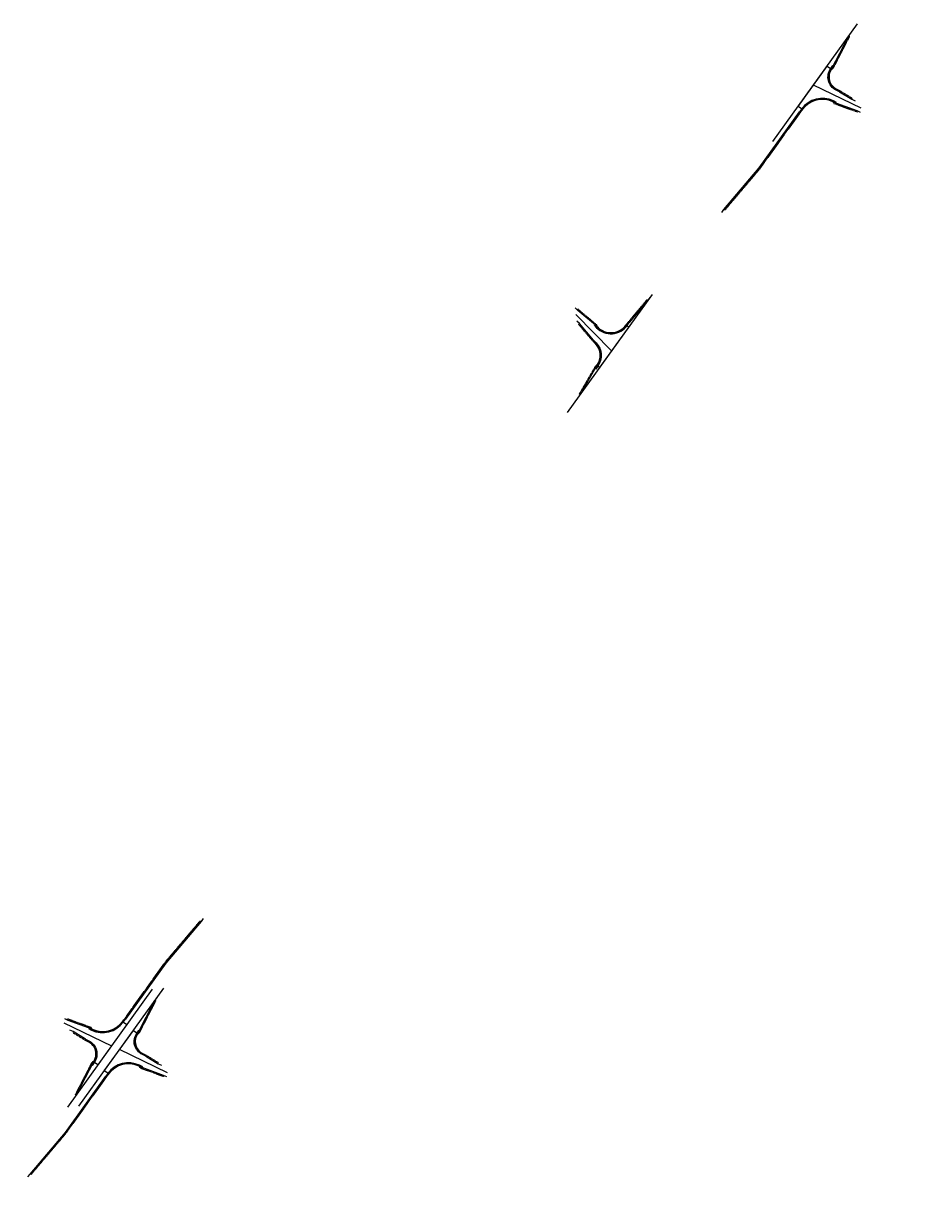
# Model space of a CAD drawing. Extents: x 298920 to 301336, y 48138 to 51399.
import ezdxf

# ---------------------------------------------------------------- set-up
doc = ezdxf.new("R2010")
doc.units = 0
doc.header["$MEASUREMENT"] = 0
doc.linetypes.add('Wisdot3', pattern=[0.1875, 0.125, -0.0625])
doc.layers.get('0').update_dxf_attribs({"lineweight": 25})
for name, color, linetype, lineweight in [('P_RDWY_14thSt_IntLayout_Alt1', 7, 'Continuous', 25), ('P_RDWY_4thAve_IntLayout_Alt1', 7, 'Continuous', 25), ('P_RDWY_C_and_G_36', 200, 'Continuous', 25), ('P_RDWY_PavtEdge', 1, 'Continuous', 25), ('P_RDWY_ShldAgg', 1, 'Wisdot3', 25), ('P_RDWY_ShldPaved', 30, 'Continuous', 25), ('P_RDWY_UpperPineDr_IntLayout_Alt1', 7, 'Continuous', 25)]:
    doc.layers.add(name, color=color, linetype=linetype, lineweight=lineweight)
doc.layers.add('ZZZ_Aname', color=7, linetype='Continuous')
doc.styles.add('CalibriLight', font='calibril.ttf')

# ---------------------------------------------------------------- blocks, each defined once
blk = doc.blocks.new('*U181')
for p, q in [((-191.4, 0), (208.6, 0)), ((25.4, -144.1), (0, 0))]:
    blk.add_line(p, q)
at = {"layer": 'P_RDWY_C_and_G_36'}
for p, q in [((-71.9, -15), (-71.9, -12)), ((65, -15), (65, -12)), ((25.6, -58.9), (28.6, -58.4)), ((-5.9, -70.4), (-2.9, -69.8))]:
    blk.add_line(p, q, dxfattribs=at)
at = {"layer": 'P_RDWY_C_and_G_36', "flags": 128}
for points in [[(-1.2, -79.7), (-2.9, -69.8, 0.36397), (-71.9, -12), (-81.9, -12)], [(27.4, -68.8), (25.6, -58.9, -0.466308), (65, -12), (75, -12)]]:
    blk.add_lwpolyline(points, format="xyb", dxfattribs=at)
at = {"layer": 'P_RDWY_C_and_G_36'}
for centre, radius, start, end in [((-71.9, -82), 68, 10, 90), ((-71.9, -82), 67, 10, 90), ((65, -52), 38, 90, 190), ((65, -52), 37, 90, 190)]:
    blk.add_arc(centre, radius, start, end, dxfattribs=at)
at = {"layer": 'P_RDWY_PavtEdge', "flags": 128}
for points in [[(-431.9, 0), (-421.9, 0), (-271.9, -12), (-81.9, -12), (-71.9, -15), (-71.9, 0), (65, 0), (65, -15), (165, 0), (175, 0)], [(28.6, -58.4), (27.4, -68.8), (30.4, -108.9), (32.1, -118.7)], [(-5.9, -70.4), (13.2, -138.1), (14.9, -147.9)]]:
    blk.add_lwpolyline(points, dxfattribs=at)
at = {"layer": 'P_RDWY_ShldAgg', "flags": 128}
for points in [[(-421.9, -3), (-271.9, -15), (-71.9, -15)], [(65, -15), (68.4, -17.5), (168.4, -2.5)], [(28.6, -58.4), (30.3, -68.3), (33.3, -108.4)], [(-5.9, -70.4), (-7.9, -74.1), (11.1, -141.8)]]:
    blk.add_lwpolyline(points, dxfattribs=at)
at = {"layer": 'P_RDWY_ShldPaved', "flags": 128}
blk.add_lwpolyline([(-421.9, -2), (-271.9, -14), (-75.2, -14)], dxfattribs=at)
blk = doc.blocks.new('*U177')
for p, q in [((-191.4, 0), (208.6, 0)), ((25.4, -144.1), (0, 0))]:
    blk.add_line(p, q)
at = {"layer": 'P_RDWY_C_and_G_36'}
for p, q in [((-71.9, -15), (-71.9, -12)), ((65, -15), (65, -12)), ((25.6, -58.9), (28.6, -58.4)), ((-5.9, -70.4), (-2.9, -69.8))]:
    blk.add_line(p, q, dxfattribs=at)
at = {"layer": 'P_RDWY_C_and_G_36', "flags": 128}
for points in [[(-1.2, -79.7), (-2.9, -69.8, 0.36397), (-71.9, -12), (-81.9, -12)], [(27.4, -68.8), (25.6, -58.9, -0.466308), (65, -12), (75, -12)]]:
    blk.add_lwpolyline(points, format="xyb", dxfattribs=at)
at = {"layer": 'P_RDWY_C_and_G_36'}
for centre, radius, start, end in [((-71.9, -82), 68, 10, 90), ((-71.9, -82), 67, 10, 90), ((65, -52), 38, 90, 190), ((65, -52), 37, 90, 190)]:
    blk.add_arc(centre, radius, start, end, dxfattribs=at)
at = {"layer": 'P_RDWY_PavtEdge', "flags": 128}
for points in [[(-431.9, 0), (-421.9, 0), (-271.9, -12), (-81.9, -12), (-71.9, -15), (-71.9, 0), (65, 0), (65, -15), (165, 0), (175, 0)], [(28.6, -58.4), (27.4, -68.8), (30.4, -108.9), (32.1, -118.7)], [(-5.9, -70.4), (13.2, -138.1), (14.9, -147.9)]]:
    blk.add_lwpolyline(points, dxfattribs=at)
at = {"layer": 'P_RDWY_ShldAgg', "flags": 128}
for points in [[(-421.9, -3), (-271.9, -15), (-71.9, -15)], [(65, -15), (68.4, -17.5), (168.4, -2.5)], [(28.6, -58.4), (30.3, -68.3), (33.3, -108.4)], [(-5.9, -70.4), (-7.9, -74.1), (11.1, -141.8)]]:
    blk.add_lwpolyline(points, dxfattribs=at)
at = {"layer": 'P_RDWY_ShldPaved', "flags": 128}
blk.add_lwpolyline([(-421.9, -2), (-271.9, -14), (-75.2, -14)], dxfattribs=at)
blk = doc.blocks.new('*U179')
for p, q in [((-191.4, 0), (208.6, 0)), ((-24.4, -138.2), (0, 0))]:
    blk.add_line(p, q)
at = {"layer": 'P_RDWY_C_and_G_36'}
for p, q in [((-81.8, -9), (-81.8, -6)), ((56.1, -9), (56.1, -6)), ((9.8, -47.8), (6.9, -47.3)), ((-30.6, -70), (-27.7, -70.6))]:
    blk.add_line(p, q, dxfattribs=at)
at = {"layer": 'P_RDWY_C_and_G_36', "flags": 128}
for points in [[(-29.4, -80.4), (-27.7, -70.6, 0.466308), (-81.8, -6), (-91.8, -6)], [(5.2, -57.2), (6.9, -47.3, -0.36397), (56.1, -6), (66.1, -6)]]:
    blk.add_lwpolyline(points, format="xyb", dxfattribs=at)
at = {"layer": 'P_RDWY_C_and_G_36'}
for centre, radius, start, end in [((-81.8, -61), 53, 350, 450), ((-81.8, -61), 52, 350, 450), ((56.1, -56), 48, 90, 170), ((56.1, -56), 47, 90, 170)]:
    blk.add_arc(centre, radius, start, end, dxfattribs=at)
at = {"layer": 'P_RDWY_PavtEdge', "flags": 128}
for points in [[(-181.8, 0), (-171.8, 0), (-91.8, -6), (-81.8, -9), (-81.8, 0), (56.1, 0), (56.1, -9), (146.1, 0), (156.1, 0)], [(9.8, -47.8), (5.2, -57.2), (-9.2, -115.6), (-10.9, -125.4)], [(-30.6, -70), (-35.9, -140.2), (-37.6, -150)]]:
    blk.add_lwpolyline(points, dxfattribs=at)
at = {"layer": 'P_RDWY_ShldAgg', "flags": 128}
for points in [[(-171.8, -3), (-91.8, -9), (-81.8, -9)], [(56.1, -9), (59.4, -11.7), (149.4, -2.7)], [(9.8, -47.8), (8.1, -57.7), (-6.3, -116.1)], [(-30.6, -70), (-33.8, -72.8), (-39.1, -142.9)]]:
    blk.add_lwpolyline(points, dxfattribs=at)
blk = doc.blocks.new('*U180')
for p, q in [((-191.4, 0), (208.6, 0)), ((25.4, -144.1), (0, 0))]:
    blk.add_line(p, q)
at = {"layer": 'P_RDWY_C_and_G_36'}
for p, q in [((-71.9, -15), (-71.9, -12)), ((65, -15), (65, -12)), ((25.6, -58.9), (28.6, -58.4)), ((-5.9, -70.4), (-2.9, -69.8))]:
    blk.add_line(p, q, dxfattribs=at)
at = {"layer": 'P_RDWY_C_and_G_36', "flags": 128}
for points in [[(-1.2, -79.7), (-2.9, -69.8, 0.36397), (-71.9, -12), (-81.9, -12)], [(27.4, -68.8), (25.6, -58.9, -0.466308), (65, -12), (75, -12)]]:
    blk.add_lwpolyline(points, format="xyb", dxfattribs=at)
at = {"layer": 'P_RDWY_C_and_G_36'}
for centre, radius, start, end in [((-71.9, -82), 68, 10, 90), ((-71.9, -82), 67, 10, 90), ((65, -52), 38, 90, 190), ((65, -52), 37, 90, 190)]:
    blk.add_arc(centre, radius, start, end, dxfattribs=at)
at = {"layer": 'P_RDWY_PavtEdge', "flags": 128}
for points in [[(-431.9, 0), (-421.9, 0), (-271.9, -12), (-81.9, -12), (-71.9, -15), (-71.9, 0), (65, 0), (65, -15), (165, 0), (175, 0)], [(28.6, -58.4), (27.4, -68.8), (30.4, -108.9), (32.1, -118.7)], [(-5.9, -70.4), (13.2, -138.1), (14.9, -147.9)]]:
    blk.add_lwpolyline(points, dxfattribs=at)
at = {"layer": 'P_RDWY_ShldAgg', "flags": 128}
for points in [[(-421.9, -3), (-271.9, -15), (-71.9, -15)], [(65, -15), (68.4, -17.5), (168.4, -2.5)], [(28.6, -58.4), (30.3, -68.3), (33.3, -108.4)], [(-5.9, -70.4), (-7.9, -74.1), (11.1, -141.8)]]:
    blk.add_lwpolyline(points, dxfattribs=at)
at = {"layer": 'P_RDWY_ShldPaved', "flags": 128}
blk.add_lwpolyline([(-421.9, -2), (-271.9, -14), (-75.2, -14)], dxfattribs=at)

msp = doc.modelspace()

# ---------------------------------------------------------------- block references
at = {"layer": 'P_RDWY_14thSt_IntLayout_Alt1', "rotation": 234.2774520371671}
msp.add_blockref('*U179', (300538.1, 50498.4), dxfattribs=at)
at = {"layer": 'P_RDWY_4thAve_IntLayout_Alt1'}
for name, p, rotation in [('*U177', (299162.1, 48585.1), 234.2774520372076), ('*U181', (299184.1, 48574.5), 54.2774520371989)]:
    msp.add_blockref(name, p, dxfattribs=dict(at, rotation=rotation))
at = {"layer": 'P_RDWY_UpperPineDr_IntLayout_Alt1', "rotation": 54.27745203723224}
msp.add_blockref('*U180', (301093.6, 51229.8), dxfattribs=at)

# ---------------------------------------------------------------- texts
at = {"layer": 'ZZZ_Aname', "insert": (300043.6, 48500.4), "char_height": 0.375, "attachment_point": 8, "style": 'CalibriLight'}
msp.add_mtext('25-Setup-ETW', dxfattribs=at)

doc.saveas('drawing.dxf')
